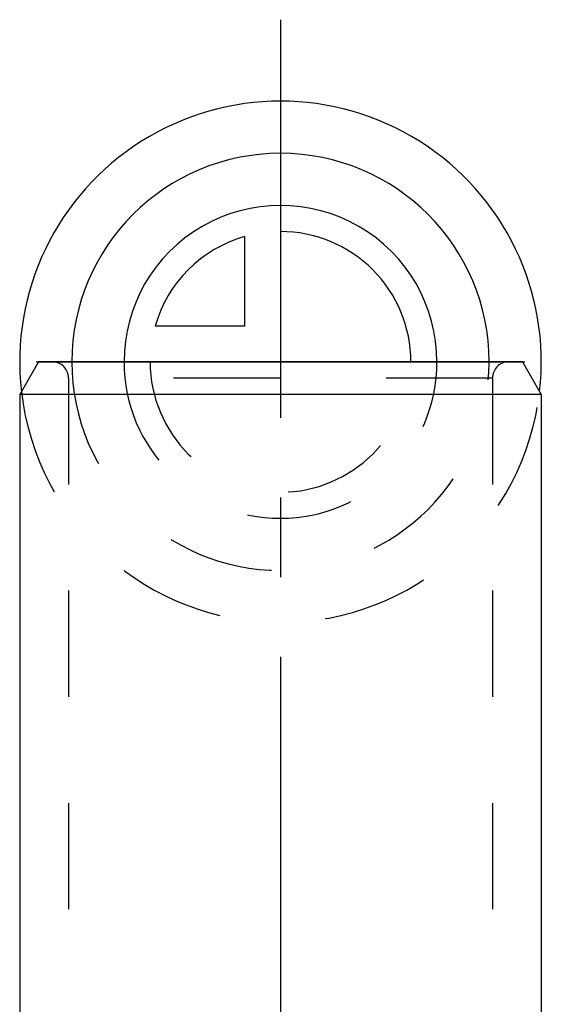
# Model space of a CAD drawing. Header units: millimetres. Extents: x 375 to 625, y 325 to 663.
# Tile 6 of 6: x 484 to 516, y 602 to 663. Entities that reach past the tile are written whole.
import ezdxf

# ---------------------------------------------------------------- set-up
doc = ezdxf.new("R2010")
doc.units = ezdxf.units.MM
doc.header["$LTSCALE"] = 65.185185
doc.linetypes.add('CENTER', pattern=[0.6, 0.375, -0.075, 0.075, -0.075])
doc.linetypes.add('HIDDEN', pattern=[0.2, 0.1, -0.1])
for name, color, linetype in [('ACHSEN_S', 7, 'CONTINUOUS'), ('FASEN', 7, 'CONTINUOUS'), ('FLAECHEN', 7, 'CONTINUOUS'), ('KOERPER', 7, 'CONTINUOUS'), ('KONST.EL_MIT_GEO', 7, 'CONTINUOUS'), ('KURVEN', 7, 'CONTINUOUS')]:
    doc.layers.add(name, color=color, linetype=linetype)

msp = doc.modelspace()

# ---------------------------------------------------------------- linework, layer by layer
at = {"layer": 'ACHSEN_S', "color": 2, "linetype": 'CENTER'}
msp.add_line((500, 662.75), (500, 337.25), dxfattribs=at)
at = {"layer": 'FASEN', "color": 7, "linetype": 'Continuous'}
for p, q in [((485.155, 641.75), (484, 639.75)), ((514.845, 641.75), (485.155, 641.75)), ((514.845, 641.75), (516, 639.75)), ((516, 639.75), (484, 639.75))]:
    msp.add_line(p, q, dxfattribs=at)
at = {"layer": 'FLAECHEN', "color": 8, "linetype": 'HIDDEN'}
for p, q in [((487, 640.75), (487, 526.75)), ((513, 640.75), (513, 526.75))]:
    msp.add_line(p, q, dxfattribs=at)
at = {"layer": 'FLAECHEN', "color": 7, "linetype": 'Continuous'}
for p, q in [((484, 639.75), (484, 502.75)), ((516, 639.75), (516, 502.75))]:
    msp.add_line(p, q, dxfattribs=at)
at = {"layer": 'KOERPER', "color": 7, "linetype": 'Continuous'}
for p, q in [((484, 639.75), (484, 502.75)), ((516, 639.75), (516, 502.75))]:
    msp.add_line(p, q, dxfattribs=at)
at = {"layer": 'KONST.EL_MIT_GEO', "color": 8, "linetype": 'HIDDEN'}
for p, q in [((514, 641.75), (486, 641.75)), ((487, 640.75), (487, 526.75)), ((513, 640.75), (487, 640.75)), ((513, 640.75), (513, 526.75))]:
    msp.add_line(p, q, dxfattribs=at)
for centre, start, end in [((486, 640.75), 0, 90), ((514, 640.75), 90, 180)]:
    msp.add_arc(centre, 1, start, end, dxfattribs=at)
at = {"layer": 'KURVEN', "color": 40, "linetype": 'Continuous'}
for p, q in [((500, 651.35), (500, 641.75)), ((497.8, 649.442), (497.8, 643.95)), ((497.8, 643.95), (492.308, 643.95)), ((485.003, 641.75), (514.997, 641.75))]:
    msp.add_line(p, q, dxfattribs=at)
for radius, start, end in [(16, 353.47951, 186.52049), (12.8, 0, 180), (9.6, 359.99993, 180), (8, 359.99993, 90), (8, 105.96201, 164.03799)]:
    msp.add_arc((500, 641.75), radius, start, end, dxfattribs=at)
at = {"layer": 'KURVEN', "color": 8, "linetype": 'HIDDEN'}
for radius, start, end in [(12.8, 180, 360), (9.6, 180, 359.99993), (8, 180, 359.99993), (16, 186.52049, 353.47951)]:
    msp.add_arc((500, 641.75), radius, start, end, dxfattribs=at)

doc.saveas('drawing.dxf')
